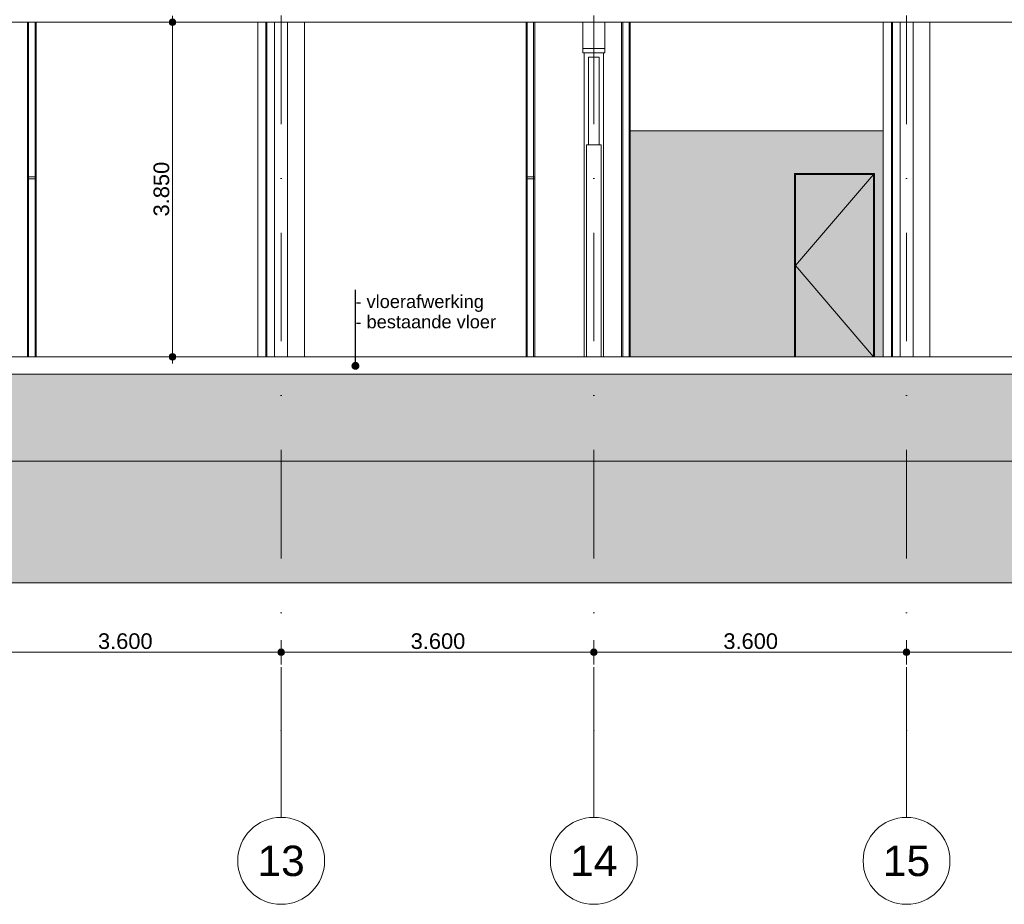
# Model space of a CAD drawing. Header units: millimetres. Extents: x -194 to 1012562, y 0 to 44349.
# Tile 61 of 97: x 200639 to 211974, y 0 to 10180. Entities that reach past the tile are written whole.
import ezdxf
from ezdxf.enums import TextEntityAlignment as Align

# ---------------------------------------------------------------- set-up
doc = ezdxf.new("R2010")
doc.units = ezdxf.units.MM
doc.header["$MEASUREMENT"] = 0
doc.linetypes.add('streep-punt', pattern=[2500, 1250, -625, 0, -625])
for name, color, linetype in [('0 2D arcering', 7, 'Continuous'), ('21_0 NC Buitenwanden', 7, 'Continuous'), ('21_1 C Buitenwanden', 7, 'Continuous'), ('21_1 C Buitenwanden Laagscheidingslijnen', 7, 'Continuous'), ('22 C Binnenwanden', 7, 'Continuous'), ('23 Vloeren', 7, 'Continuous'), ('23 Vloeren Laagscheidingslijnen', 7, 'Continuous'), ('28 Draagconstructies', 7, 'Continuous'), ('Maatvoering 1_ 100', 7, 'Continuous'), ('Maatvoering 1_ 100 2D arcering', 7, 'Continuous'), ('New_22 NC Binnenwanden', 7, 'Continuous'), ('New_22 NC Binnenwanden 2D arcering', 7, 'Continuous'), ('New_22 NC Binnenwanden Deuren', 7, 'Continuous'), ('New_22 NC Binnenwanden Doorsnede-arcering', 7, 'Continuous'), ('New_22 NC Binnenwanden Laagscheidingslijnen', 7, 'Continuous'), ('New_28 Draagconstructies - kolom', 7, 'Continuous'), ('New_Maatvoering 1_ 100', 7, 'Continuous'), ('Stramien', 7, 'Continuous')]:
    doc.layers.add(name, color=color, linetype=linetype)
doc.styles.add('GENERATED_STYLE_1', font='arial.ttf')
doc.dimstyles.new('GENERATED_STYLE__1', dxfattribs={"dimtxt": 179.999995, "dimasz": 142.5, "dimexe": 0.18, "dimexo": 0.0625, "dimgap": 0, "dimtad": 1, "dimdec": 0, "dimzin": 0, "dimdsep": 46, "dimtxsty": 'GENERATED_STYLE_1', "dimblk": 'ARROWHEAD_11', "dimblk1": 'ARROWHEAD_11', "dimblk2": 'ARROWHEAD_11', "dimcen": 0.09, "dimse1": 1, "dimse2": 1, "dimclrd": 2, "dimclre": 2, "dimclrt": 2, "dimadec": 1, "dimazin": 0, "dimtfac": 1, "dimtdec": 4, "dimtmove": 0, "dimatfit": 3, "dimfxl": 1, "dimtolj": 1, "dimtzin": 0, "dimarcsym": 0})
doc.dimstyles.new('GENERATED_STYLE__2', dxfattribs={"dimtxt": 179.999995, "dimasz": 142.5, "dimexe": 0.18, "dimexo": 0.0625, "dimgap": 0, "dimtad": 1, "dimtih": 1, "dimtoh": 1, "dimdec": 0, "dimzin": 0, "dimdsep": 46, "dimtxsty": 'GENERATED_STYLE_1', "dimblk": 'ARROWHEAD_11', "dimblk1": 'ARROWHEAD_11', "dimblk2": 'ARROWHEAD_11', "dimcen": 0.09, "dimclrd": 1, "dimclre": 1, "dimclrt": 2, "dimadec": 1, "dimazin": 0, "dimtfac": 1, "dimtdec": 4, "dimtmove": 0, "dimatfit": 3, "dimfxl": 1, "dimtolj": 1, "dimtzin": 0, "dimarcsym": 0})
doc.dimstyles.new('GENERATED_STYLE__3', dxfattribs={"dimtxt": 0.18, "dimasz": 182.4, "dimexe": 0.18, "dimexo": 0.0625, "dimgap": 0, "dimtad": 0, "dimtih": 1, "dimtoh": 1, "dimdec": 4, "dimzin": 0, "dimdsep": 46, "dimcen": 0.09, "dimadec": 0, "dimazin": 0, "dimtfac": 1, "dimtdec": 4, "dimtmove": 0, "dimatfit": 3, "dimldrblk": 'ARROWHEAD_11', "dimfxl": 1, "dimtolj": 1, "dimtzin": 0, "dimarcsym": 0})
pattern_1 = [(3e-14, (160448.88, 6300), (0, 200), [])]

# ---------------------------------------------------------------- blocks, each defined once
blk = doc.blocks.new('Section Element_702_1', base_point=(160449, 6300))
at = {"layer": '21_1 C Buitenwanden', "color": 1, "linetype": 'Continuous', "lineweight": 0}
blk.add_line((203724, 10150), (203724, 6300), dxfattribs=at)
at = {"layer": '21_1 C Buitenwanden Laagscheidingslijnen', "color": 1, "linetype": 'Continuous', "lineweight": 0}
blk.add_line((203574, 10150), (203574, 6300), dxfattribs=at)
blk = doc.blocks.new('Section Element_771_1', base_point=(160449, 6300))
at = {"layer": '23 Vloeren', "color": 3, "linetype": 'Continuous', "lineweight": 0}
for p, q in [((203474, 6300), (196524, 6300)), ((203574, 6300), (203486, 6300)), ((210674, 6300), (203724, 6300)), ((210774, 6300), (210686, 6300)), ((218049, 6300), (210924, 6300)), ((218049, 6100), (159679, 6100))]:
    blk.add_line(p, q, dxfattribs=at)
at = {"layer": '23 Vloeren Laagscheidingslijnen', "color": 3, "linetype": 'Continuous', "lineweight": 0}
for p, q in [((203486, 6300), (203474, 6300)), ((203724, 6300), (203574, 6300)), ((210686, 6300), (210674, 6300)), ((210924, 6300), (210774, 6300))]:
    blk.add_line(p, q, dxfattribs=at)
blk = doc.blocks.new('Section Element_892_1', base_point=(160449, 6300))
at = {"layer": '21_0 NC Buitenwanden', "color": 2, "linetype": 'Continuous', "lineweight": 0}
blk.add_line((194511, 5100), (212786, 5100), dxfattribs=at)
blk = doc.blocks.new('Section Element_942_1', base_point=(160449, 6300))
at = {"layer": '28 Draagconstructies', "color": 1, "linetype": 'Continuous', "lineweight": 0}
for p, q in [((203379, 6300), (203379, 10150)), ((203919, 6300), (203919, 10150))]:
    blk.add_line(p, q, dxfattribs=at)
blk = doc.blocks.new('Section Element_943_1', base_point=(160449, 6300))
at = {"layer": '28 Draagconstructies', "color": 1, "linetype": 'Continuous', "lineweight": 0}
for p, q in [((210579, 6300), (210579, 10150)), ((211119, 6300), (211119, 10150))]:
    blk.add_line(p, q, dxfattribs=at)
blk = doc.blocks.new('Section Element_980_1', base_point=(160449, 6300))
at = {"layer": '22 C Binnenwanden', "color": 1, "linetype": 'Continuous', "lineweight": 0}
blk.add_line((210924, 10150), (210924, 6300), dxfattribs=at)
blk = doc.blocks.new('Section Element_1017_1', base_point=(160449, 6300))
at = {"layer": 'New_22 NC Binnenwanden', "color": 2, "linetype": 'Continuous', "lineweight": 0}
for p, q in [((200729, 10150), (200729, 8370)), ((200741, 10150), (200741, 8370)), ((200816, 10150), (200816, 8370)), ((200829, 8370), (200829, 10150)), ((200729, 8350), (200729, 8370)), ((200729, 8370), (200741, 8370)), ((200729, 8350), (200729, 6300)), ((200741, 8350), (200729, 8350)), ((200741, 8370), (200816, 8370)), ((200741, 8370), (200741, 8350)), ((200816, 8350), (200741, 8350)), ((200741, 8350), (200741, 6300)), ((200816, 8370), (200829, 8370)), ((200816, 8370), (200816, 8350)), ((200829, 8350), (200816, 8350)), ((200816, 8350), (200816, 6300)), ((200829, 8370), (200829, 8350)), ((200829, 6300), (200829, 8350))]:
    blk.add_line(p, q, dxfattribs=at)
blk = doc.blocks.new('Section Element_1043_1', base_point=(160449, 6300))
at = {"layer": 'New_22 NC Binnenwanden', "color": 2, "linetype": 'Continuous', "lineweight": 0}
for p, q in [((206469, 10150), (206469, 8370)), ((206481, 10150), (206481, 8370)), ((206556, 10150), (206556, 8370)), ((206569, 8370), (206569, 10150)), ((206469, 8350), (206469, 8370)), ((206469, 8370), (206481, 8370)), ((206469, 8350), (206469, 6300)), ((206481, 8350), (206469, 8350)), ((206481, 8370), (206556, 8370)), ((206481, 8370), (206481, 8350)), ((206556, 8350), (206481, 8350)), ((206481, 8350), (206481, 6300)), ((206556, 8370), (206569, 8370)), ((206556, 8370), (206556, 8350)), ((206569, 8350), (206556, 8350)), ((206556, 8350), (206556, 6300)), ((206569, 8370), (206569, 8350)), ((206569, 6300), (206569, 8350))]:
    blk.add_line(p, q, dxfattribs=at)
blk = doc.blocks.new('Section Element_1044_1', base_point=(160449, 6300))
at = {"layer": 'New_22 NC Binnenwanden', "color": 2, "linetype": 'Continuous', "lineweight": 0}
for p, q in [((207569, 10150), (207569, 6300)), ((207581, 10150), (207581, 6300)), ((207656, 10150), (207656, 6300)), ((207669, 6300), (207669, 10150))]:
    blk.add_line(p, q, dxfattribs=at)
blk = doc.blocks.new('Section Element_1054_1', base_point=(160449, 6300))
at = {"layer": 'New_22 NC Binnenwanden Deuren', "color": 2, "linetype": 'Continuous', "lineweight": 0}
for p, q in [((209559, 6300), (209559, 8410)), ((209559, 8410), (210479, 8410)), ((210479, 8410), (210479, 6300))]:
    blk.add_line(p, q, dxfattribs=at)
at = {"layer": 'New_22 NC Binnenwanden Deuren', "color": 1, "linetype": 'Continuous', "lineweight": 0}
for p, q in [((210469, 8400), (209569, 7350)), ((209569, 6300), (209569, 8400)), ((209569, 8400), (210469, 8400)), ((210469, 8400), (210469, 6300)), ((210469, 6300), (209569, 7350))]:
    blk.add_line(p, q, dxfattribs=at)
blk = doc.blocks.new('Section Element_1084_1', base_point=(160449, 6300))
at = {"layer": '28 Draagconstructies', "color": 2, "linetype": 'Continuous', "lineweight": 0}
for p, q in [((207124, 10150), (207124, 9850)), ((207374, 10150), (207374, 9850)), ((207374, 9850), (207124, 9850))]:
    blk.add_line(p, q, dxfattribs=at)
blk = doc.blocks.new('Section Element_1099_1', base_point=(160449, 6300))
at = {"layer": '23 Vloeren', "color": 2, "linetype": 'Continuous', "lineweight": 0}
for p, q in [((203474, 10150), (200124, 10150)), ((203574, 10150), (203486, 10150)), ((207124, 10150), (203724, 10150)), ((210674, 10150), (207374, 10150)), ((210774, 10150), (210686, 10150)), ((214374, 10150), (210924, 10150))]:
    blk.add_line(p, q, dxfattribs=at)
at = {"layer": '23 Vloeren Laagscheidingslijnen', "color": 2, "linetype": 'Continuous', "lineweight": 0}
for p, q in [((203486, 10150), (203474, 10150)), ((203724, 10150), (203574, 10150)), ((207374, 10150), (207124, 10150)), ((210686, 10150), (210674, 10150)), ((210924, 10150), (210774, 10150))]:
    blk.add_line(p, q, dxfattribs=at)
blk = doc.blocks.new('Section Element_1114_1', base_point=(160449, 6300))
at = {"layer": 'New_22 NC Binnenwanden', "color": 2, "linetype": 'Continuous', "lineweight": 0}
blk.add_line((210579, 8900), (207669, 8900), dxfattribs=at)
blk = doc.blocks.new('Section Element_1343_1', base_point=(160449, 6300))
at = {"layer": 'New_22 NC Binnenwanden Doorsnede-arcering', "linetype": 'Continuous', "lineweight": 0, "true_color": 0x000000}
h = blk.add_hatch(dxfattribs=at)
h.set_pattern_fill('930_Lijnen_vert_200_0001', color=18, style=0, pattern_type=2)
h.set_pattern_definition(pattern_1)
h.paths.add_polyline_path([(203486, 10150), (203474, 10150), (203474, 6300), (203486, 6300)])
at = {"layer": 'New_22 NC Binnenwanden', "color": 1, "linetype": 'Continuous', "lineweight": 0}
blk.add_line((203474, 10150), (203474, 6300), dxfattribs=at)
at = {"layer": 'New_22 NC Binnenwanden Laagscheidingslijnen', "color": 1, "linetype": 'Continuous', "lineweight": 0}
blk.add_line((203486, 10150), (203486, 6300), dxfattribs=at)
blk = doc.blocks.new('Section Element_1349_1', base_point=(160449, 6300))
at = {"layer": 'New_22 NC Binnenwanden Doorsnede-arcering', "linetype": 'Continuous', "lineweight": 0, "true_color": 0x000000}
h = blk.add_hatch(dxfattribs=at)
h.set_pattern_fill('930_Lijnen_vert_200_0001', color=18, style=0, pattern_type=2)
h.set_pattern_definition(pattern_1)
h.paths.add_polyline_path([(210686, 10150), (210674, 10150), (210674, 6300), (210686, 6300)])
at = {"layer": 'New_22 NC Binnenwanden', "color": 1, "linetype": 'Continuous', "lineweight": 0}
blk.add_line((210674, 10150), (210674, 6300), dxfattribs=at)
at = {"layer": 'New_22 NC Binnenwanden Laagscheidingslijnen', "color": 1, "linetype": 'Continuous', "lineweight": 0}
for p, q in [((210686, 10150), (210686, 6300)), ((210774, 10150), (210774, 6300))]:
    blk.add_line(p, q, dxfattribs=at)
blk = doc.blocks.new('Section Element_1370_1', base_point=(160449, 6300))
at = {"layer": '28 Draagconstructies', "color": 1, "linetype": 'Continuous', "lineweight": 0}
for p, q in [((207136, 6300), (207136, 9800)), ((207361, 6300), (207361, 9800))]:
    blk.add_line(p, q, dxfattribs=at)
blk = doc.blocks.new('Section Element_1373_1', base_point=(160449, 6300))
at = {"layer": '28 Draagconstructies', "color": 1, "linetype": 'Continuous', "lineweight": 0}
for p, q in [((207124, 9800), (207124, 9850)), ((207374, 9800), (207124, 9800)), ((207374, 9850), (207374, 9800))]:
    blk.add_line(p, q, dxfattribs=at)
blk = doc.blocks.new('Section Element_1378_1', base_point=(160449, 6300))
at = {"layer": 'New_28 Draagconstructies - kolom', "color": 1, "linetype": 'Continuous', "lineweight": 0}
for p, q in [((207195, 9750), (207189, 9750)), ((207189, 8740), (207189, 9750)), ((207209, 9750), (207195, 9750)), ((207289, 9750), (207209, 9750)), ((207303, 9750), (207289, 9750)), ((207309, 9750), (207303, 9750)), ((207309, 8740), (207309, 9750))]:
    blk.add_line(p, q, dxfattribs=at)
blk = doc.blocks.new('Section Element_1379_1', base_point=(160449, 6300))
at = {"layer": 'New_22 NC Binnenwanden', "color": 2, "linetype": 'Continuous', "lineweight": 0}
for p, q in [((207164, 8740), (207189, 8740)), ((207164, 6300), (207164, 8740))]:
    blk.add_line(p, q, dxfattribs=at)
blk = doc.blocks.new('Section Element_1380_1', base_point=(160449, 6300))
at = {"layer": 'New_22 NC Binnenwanden', "color": 2, "linetype": 'Continuous', "lineweight": 0}
for p, q in [((207334, 8740), (207189, 8740)), ((207334, 6300), (207334, 8740))]:
    blk.add_line(p, q, dxfattribs=at)
blk = doc.blocks.new('*D1412', base_point=(160449, 6300))
at = {"layer": 'Maatvoering 1_ 100 2D arcering', "linetype": 'Continuous', "lineweight": 0}
for points in [[(202360, 10150), (202363, 10136), (202371, 10123), (202383, 10115), (202398, 10113), (202412, 10115), (202424, 10123), (202432, 10136), (202435, 10150), (202432, 10164), (202424, 10177), (202412, 10185), (202398, 10188), (202383, 10185), (202371, 10177), (202363, 10164)], [(202360, 6300), (202363, 6286), (202371, 6273), (202383, 6265), (202398, 6263), (202412, 6265), (202424, 6273), (202432, 6286), (202435, 6300), (202432, 6314), (202424, 6327), (202412, 6335), (202398, 6338), (202383, 6335), (202371, 6327), (202363, 6314)]]:
    blk.add_hatch(color=1, dxfattribs=at).paths.add_polyline_path(points)
at = {"layer": 'Maatvoering 1_ 100', "color": 2, "linetype": 'Continuous', "lineweight": 0}
for p, q in [((202398, 10188), (202398, 10225)), ((202360, 10150), (202257, 10150)), ((202398, 6338), (202398, 10113)), ((202538, 10150), (202435, 10150)), ((202360, 6300), (202257, 6300)), ((202398, 6225), (202398, 6263)), ((202538, 6300), (202435, 6300))]:
    blk.add_line(p, q, dxfattribs=at)
at = {"layer": 'Maatvoering 1_ 100', "color": 1, "linetype": 'Continuous', "lineweight": 0}
for centre in [(202398, 10150), (202398, 6300)]:
    blk.add_circle(centre, 37.5, dxfattribs=at)
at = {"layer": 'Maatvoering 1_ 100', "color": 2, "lineweight": 0, "insert": (202362, 7916), "char_height": 180, "attachment_point": 7, "rotation": 90, "style": 'GENERATED_STYLE_1'}
blk.add_mtext('\\A1;{\\pql;\\fArial|b0|i0|c0|p0;\\W1.000000;3.850}', dxfattribs=at)
blk = doc.blocks.new('ARROWHEAD_11')
at = {"color": 0, "linetype": 'Continuous', "lineweight": 0}
blk.add_line((0, 0), (-1, 0), dxfattribs=at)
at = {"color": 0, "linetype": 'Continuous', "lineweight": 0, "const_width": 0.25, "flags": 128}
blk.add_lwpolyline([(-0.125, 0, 1), (0.125, 0, 1)], format="xyb", close=True, dxfattribs=at)
blk = doc.blocks.new('*D1428', base_point=(160449, 6300))
at = {"layer": 'Maatvoering 1_ 100 2D arcering', "linetype": 'Continuous', "lineweight": 0}
for points in [[(200011, 2900), (200014, 2886), (200022, 2873), (200035, 2865), (200049, 2863), (200063, 2865), (200075, 2873), (200084, 2886), (200086, 2900), (200084, 2914), (200075, 2927), (200063, 2935), (200049, 2938), (200035, 2935), (200022, 2927), (200014, 2914)], [(203611, 2900), (203614, 2886), (203622, 2873), (203635, 2865), (203649, 2863), (203663, 2865), (203675, 2873), (203684, 2886), (203686, 2900), (203684, 2914), (203675, 2927), (203663, 2935), (203649, 2938), (203635, 2935), (203622, 2927), (203614, 2914)]]:
    blk.add_hatch(color=1, dxfattribs=at).paths.add_polyline_path(points)
at = {"layer": 'Maatvoering 1_ 100', "color": 1, "linetype": 'Continuous', "lineweight": 0}
for p, q in [((200049, 2938), (200049, 3041)), ((200049, 2759), (200049, 2863)), ((200086, 2900), (203611, 2900))]:
    blk.add_line(p, q, dxfattribs=at)
blk.add_circle((200049, 2900), 37.5, dxfattribs=at)
at = {"layer": 'Maatvoering 1_ 100', "color": 2, "lineweight": 0, "insert": (201540, 2936), "char_height": 180, "attachment_point": 7, "style": 'GENERATED_STYLE_1'}
blk.add_mtext('\\A1;{\\pql;\\fArial|b0|i0|c0|p0;\\W1.000000;3.600}', dxfattribs=at)
blk = doc.blocks.new('*D1429', base_point=(160449, 6300))
at = {"layer": 'Maatvoering 1_ 100 2D arcering', "linetype": 'Continuous', "lineweight": 0}
for points in [[(203611, 2900), (203614, 2886), (203622, 2873), (203635, 2865), (203649, 2863), (203663, 2865), (203675, 2873), (203684, 2886), (203686, 2900), (203684, 2914), (203675, 2927), (203663, 2935), (203649, 2938), (203635, 2935), (203622, 2927), (203614, 2914)], [(207211, 2900), (207214, 2886), (207222, 2873), (207235, 2865), (207249, 2863), (207263, 2865), (207275, 2873), (207284, 2886), (207286, 2900), (207284, 2914), (207275, 2927), (207263, 2935), (207249, 2938), (207235, 2935), (207222, 2927), (207214, 2914)]]:
    blk.add_hatch(color=1, dxfattribs=at).paths.add_polyline_path(points)
at = {"layer": 'Maatvoering 1_ 100', "color": 1, "linetype": 'Continuous', "lineweight": 0}
for p, q in [((203649, 2938), (203649, 3041)), ((203649, 2759), (203649, 2863)), ((203686, 2900), (207211, 2900))]:
    blk.add_line(p, q, dxfattribs=at)
blk.add_circle((203649, 2900), 37.5, dxfattribs=at)
at = {"layer": 'Maatvoering 1_ 100', "color": 2, "lineweight": 0, "insert": (205140, 2936), "char_height": 180, "attachment_point": 7, "style": 'GENERATED_STYLE_1'}
blk.add_mtext('\\A1;{\\pql;\\fArial|b0|i0|c0|p0;\\W1.000000;3.600}', dxfattribs=at)
blk = doc.blocks.new('*D1430', base_point=(160449, 6300))
at = {"layer": 'Maatvoering 1_ 100 2D arcering', "linetype": 'Continuous', "lineweight": 0}
for points in [[(207211, 2900), (207214, 2886), (207222, 2873), (207235, 2865), (207249, 2863), (207263, 2865), (207275, 2873), (207284, 2886), (207286, 2900), (207284, 2914), (207275, 2927), (207263, 2935), (207249, 2938), (207235, 2935), (207222, 2927), (207214, 2914)], [(210811, 2900), (210814, 2886), (210822, 2873), (210835, 2865), (210849, 2863), (210863, 2865), (210875, 2873), (210884, 2886), (210886, 2900), (210884, 2914), (210875, 2927), (210863, 2935), (210849, 2938), (210835, 2935), (210822, 2927), (210814, 2914)]]:
    blk.add_hatch(color=1, dxfattribs=at).paths.add_polyline_path(points)
at = {"layer": 'Maatvoering 1_ 100', "color": 1, "linetype": 'Continuous', "lineweight": 0}
for p, q in [((207249, 2938), (207249, 3041)), ((210849, 2938), (210849, 3041)), ((207249, 2759), (207249, 2863)), ((207286, 2900), (210811, 2900)), ((210849, 2759), (210849, 2863))]:
    blk.add_line(p, q, dxfattribs=at)
for centre in [(207249, 2900), (210849, 2900)]:
    blk.add_circle(centre, 37.5, dxfattribs=at)
at = {"layer": 'Maatvoering 1_ 100', "color": 2, "lineweight": 0, "insert": (208740, 2936), "char_height": 180, "attachment_point": 7, "style": 'GENERATED_STYLE_1'}
blk.add_mtext('\\A1;{\\pql;\\fArial|b0|i0|c0|p0;\\W1.000000;3.600}', dxfattribs=at)
blk = doc.blocks.new('*D1431', base_point=(160449, 6300))
at = {"layer": 'Maatvoering 1_ 100 2D arcering', "linetype": 'Continuous', "lineweight": 0}
for points in [[(210811, 2900), (210814, 2886), (210822, 2873), (210835, 2865), (210849, 2863), (210863, 2865), (210875, 2873), (210884, 2886), (210886, 2900), (210884, 2914), (210875, 2927), (210863, 2935), (210849, 2938), (210835, 2935), (210822, 2927), (210814, 2914)], [(214411, 2900), (214414, 2886), (214422, 2873), (214435, 2865), (214449, 2863), (214463, 2865), (214475, 2873), (214484, 2886), (214486, 2900), (214484, 2914), (214475, 2927), (214463, 2935), (214449, 2938), (214435, 2935), (214422, 2927), (214414, 2914)]]:
    blk.add_hatch(color=1, dxfattribs=at).paths.add_polyline_path(points)
at = {"layer": 'Maatvoering 1_ 100', "color": 1, "linetype": 'Continuous', "lineweight": 0}
for p, q in [((210849, 2938), (210849, 3041)), ((214449, 2938), (214449, 3041)), ((210849, 2759), (210849, 2863)), ((210886, 2900), (214411, 2900)), ((214449, 2759), (214449, 2863))]:
    blk.add_line(p, q, dxfattribs=at)
for centre in [(210849, 2900), (214449, 2900)]:
    blk.add_circle(centre, 37.5, dxfattribs=at)
at = {"layer": 'Maatvoering 1_ 100', "color": 2, "lineweight": 0, "insert": (212340, 2936), "char_height": 180, "attachment_point": 7, "style": 'GENERATED_STYLE_1'}
blk.add_mtext('\\A1;{\\pql;\\fArial|b0|i0|c0|p0;\\W1.000000;3.600}', dxfattribs=at)
blk = doc.blocks.new('Standard grid marker[40]_1', base_point=(203649, 36230))
at = {"layer": 'Stramien', "color": 1, "linetype": 'streep-punt', "lineweight": 0}
for p, q in [((203649, 35230), (203649, 2000)), ((203649, 2000), (203649, 1000))]:
    blk.add_line(p, q, dxfattribs=at)
at = {"layer": 'Stramien', "color": 2, "linetype": 'Continuous', "lineweight": 0, "flags": 128}
blk.add_lwpolyline([(203649, 0, 1), (203649, 1000, 1)], format="xyb", close=True, dxfattribs=at)
at = {"layer": 'Stramien', "color": 1, "linetype": 'streep-punt', "lineweight": 0}
blk.add_point((203649, 2000), dxfattribs=at)
blk.add_point((203649, 2000), dxfattribs=at)
at = {"layer": 'Stramien', "color": 2, "lineweight": 0, "style": 'GENERATED_STYLE_1'}
blk.add_attdef('AC_MarkerText_1', text='', height=350, rotation=360, dxfattribs=at).set_placement((203649, 675), align=Align.TOP_CENTER)
blk = doc.blocks.new('Standard grid marker[41]_1', base_point=(210849, 36230))
at = {"layer": 'Stramien', "color": 1, "linetype": 'streep-punt', "lineweight": 0}
for p, q in [((210849, 35230), (210849, 2000)), ((210849, 2000), (210849, 1000))]:
    blk.add_line(p, q, dxfattribs=at)
at = {"layer": 'Stramien', "color": 2, "linetype": 'Continuous', "lineweight": 0, "flags": 128}
blk.add_lwpolyline([(210849, 0, 1), (210849, 1000, 1)], format="xyb", close=True, dxfattribs=at)
at = {"layer": 'Stramien', "color": 1, "linetype": 'streep-punt', "lineweight": 0}
blk.add_point((210849, 2000), dxfattribs=at)
blk.add_point((210849, 2000), dxfattribs=at)
at = {"layer": 'Stramien', "color": 2, "lineweight": 0, "style": 'GENERATED_STYLE_1'}
blk.add_attdef('AC_MarkerText_1', text='', height=350, rotation=360, dxfattribs=at).set_placement((210849, 675), align=Align.TOP_CENTER)
blk = doc.blocks.new('Standard grid marker[44]_1', base_point=(207249, 36230))
at = {"layer": 'Stramien', "color": 1, "linetype": 'streep-punt', "lineweight": 0}
for p, q in [((207249, 35230), (207249, 2000)), ((207249, 2000), (207249, 1000))]:
    blk.add_line(p, q, dxfattribs=at)
at = {"layer": 'Stramien', "color": 2, "linetype": 'Continuous', "lineweight": 0, "flags": 128}
blk.add_lwpolyline([(207249, 0, 1), (207249, 1000, 1)], format="xyb", close=True, dxfattribs=at)
at = {"layer": 'Stramien', "color": 1, "linetype": 'streep-punt', "lineweight": 0}
blk.add_point((207249, 2000), dxfattribs=at)
blk.add_point((207249, 2000), dxfattribs=at)
at = {"layer": 'Stramien', "color": 2, "lineweight": 0, "style": 'GENERATED_STYLE_1'}
blk.add_attdef('AC_MarkerText_1', text='', height=350, rotation=360, dxfattribs=at).set_placement((207249, 675), align=Align.TOP_CENTER)

msp = doc.modelspace()

# ---------------------------------------------------------------- hatches: boundary and pattern name
at = {"layer": '0 2D arcering', "linetype": 'Continuous', "lineweight": 0, "true_color": 0x636f72}
msp.add_hatch(color=251, dxfattribs=at).paths.add_polyline_path([(236731.2, 6200), (236731.2, 3700), (96866.5, 3700), (96866.5, 6200), (107398.9, 6200), (107398.9, 5100), (107648.9, 5100), (107648.9, 6100), (114698.9, 6100), (114698.9, 5100), (114898.9, 5100), (114898.9, 6300), (115598.9, 6300), (115598.9, 5100), (115798.9, 5100), (115798.9, 6100), (158848.9, 6100), (158848.9, 5100), (159678.8, 5100), (159678.8, 6100), (218048.9, 6100), (218048.9, 5100), (218378.9, 5100), (218378.9, 6200)])
at = {"layer": 'New_22 NC Binnenwanden 2D arcering', "linetype": 'Continuous', "lineweight": 0, "true_color": 0x353d3f}
msp.add_hatch(color=250, dxfattribs=at).paths.add_polyline_path([(207668.9, 6300), (210578.9, 6300), (210578.9, 8900), (207668.9, 8900)])

# ---------------------------------------------------------------- linework, layer by layer
at = {"color": 149, "linetype": 'Continuous', "lineweight": 0, "true_color": 0x3c4244, "flags": 128}
msp.add_lwpolyline([(96866.5, 6300), (236731.2, 6300)], dxfattribs=at)
at = {"layer": '0 2D arcering', "color": 9, "linetype": 'Continuous', "lineweight": 0, "flags": 128}
msp.add_lwpolyline([(236731.2, 6200), (236731.2, 3700), (96866.5, 3700), (96866.5, 6200), (107398.9, 6200), (107398.9, 5100), (107648.9, 5100), (107648.9, 6100), (114698.9, 6100), (114698.9, 5100), (114898.9, 5100), (114898.9, 6300), (115598.9, 6300), (115598.9, 5100), (115798.9, 5100), (115798.9, 6100), (158848.9, 6100), (158848.9, 5100), (159678.8, 5100), (159678.8, 6100), (218048.9, 6100), (218048.9, 5100), (218378.9, 5100), (218378.9, 6200)], close=True, dxfattribs=at)

# ---------------------------------------------------------------- block references
at = {"layer": '21_0 NC Buitenwanden', "lineweight": 0}
msp.add_blockref('Section Element_892_1', (160448.9, 6300), dxfattribs=at)
at = {"layer": '21_1 C Buitenwanden', "lineweight": 0}
msp.add_blockref('Section Element_702_1', (160448.9, 6300), dxfattribs=at)
at = {"layer": '22 C Binnenwanden', "lineweight": 0}
msp.add_blockref('Section Element_980_1', (160448.9, 6300), dxfattribs=at)
at = {"layer": '23 Vloeren', "lineweight": 0}
for name in ['Section Element_1099_1', 'Section Element_771_1']:
    msp.add_blockref(name, (160448.9, 6300), dxfattribs=at)
at = {"layer": '28 Draagconstructies', "lineweight": 0}
for name in ['Section Element_942_1', 'Section Element_1084_1', 'Section Element_943_1', 'Section Element_1373_1', 'Section Element_1370_1']:
    msp.add_blockref(name, (160448.9, 6300), dxfattribs=at)
at = {"layer": 'New_22 NC Binnenwanden', "lineweight": 0}
for name in ['Section Element_1017_1', 'Section Element_1343_1', 'Section Element_1043_1', 'Section Element_1044_1', 'Section Element_1349_1', 'Section Element_1114_1', 'Section Element_1379_1', 'Section Element_1380_1']:
    msp.add_blockref(name, (160448.9, 6300), dxfattribs=at)
at = {"layer": 'New_22 NC Binnenwanden Deuren', "lineweight": 0}
msp.add_blockref('Section Element_1054_1', (160448.9, 6300), dxfattribs=at)
at = {"layer": 'New_28 Draagconstructies - kolom', "lineweight": 0}
msp.add_blockref('Section Element_1378_1', (160448.9, 6300), dxfattribs=at)
at = {"layer": 'Stramien', "color": 1, "linetype": 'Continuous', "lineweight": 0}
for name, p, values in [('Standard grid marker[40]_1', (203648.9, 36230), {'AC_MarkerText_1': '13'}), ('Standard grid marker[44]_1', (207248.9, 36230), {'AC_MarkerText_1': '14'}), ('Standard grid marker[41]_1', (210848.9, 36230), {'AC_MarkerText_1': '15'})]:
    msp.add_blockref(name, p, dxfattribs=at).add_auto_attribs(values)

# ---------------------------------------------------------------- texts
at = {"layer": 'New_Maatvoering 1_ 100', "color": 9, "linetype": 'Continuous', "lineweight": 0, "insert": (204504.2, 7012.1), "char_height": 150, "attachment_point": 1, "line_spacing_factor": 0.933377, "style": 'GENERATED_STYLE_1'}
msp.add_mtext('\\A1;{\\pql;\\fArial|b0|i0|c0|p0;\\W1.000000;- vloerafwerking\\P\\pql;\\fArial|b0|i0|c0|p0;\\W1.000000;- bestaande vloer}', dxfattribs=at)

# ---------------------------------------------------------------- dimensions: what is measured, and where the dimension line sits
at = {"layer": 'Maatvoering 1_ 100', "color": 2, "linetype": 'Continuous', "lineweight": 0}
dim = msp.add_linear_dim(base=(202397.6, 10150), p1=(200804, 6300), p2=(202654, 10150), angle=90, dimstyle='GENERATED_STYLE__1', dxfattribs=at)
dim.commit()
dim.dimension.update_dxf_attribs({"geometry": '*D1412', "text_midpoint": (202271.6, 8217.6), "dimtype": 160, "text_rotation": 90})
at = {"layer": 'Maatvoering 1_ 100', "color": 1, "linetype": 'Continuous', "lineweight": 0}
for base, p1, p2, picture, middle in [((203648.9, 2900), (200048.9, 2000), (203648.9, 2770.2), '*D1428', (201841.5, 3026)), ((207248.9, 2900), (203648.9, 2770.2), (207248.9, 2619.5), '*D1429', (205441.5, 3026)), ((210848.9, 2900), (207248.9, 2619.5), (210848.9, 3028.7), '*D1430', (209041.5, 3026)), ((214448.9, 2900), (210848.9, 3028.7), (214448.9, 3114.8), '*D1431', (212641.5, 3026))]:
    dim = msp.add_linear_dim(base=base, p1=p1, p2=p2, dimstyle='GENERATED_STYLE__2', dxfattribs=at)
    dim.commit()
    dim.dimension.update_dxf_attribs({"geometry": picture, "text_midpoint": middle, "dimtype": 160})

# ---------------------------------------------------------------- leaders
at = {"layer": 'New_Maatvoering 1_ 100', "color": 9, "linetype": 'Continuous', "lineweight": 0, "annotation_type": 0, "has_hookline": 1, "hookline_direction": 0, "text_width": 1613.9}
msp.add_leader([(204504.2, 6196.4), (204504.2, 7071.4), (204504.2, 7071.4)], dimstyle='GENERATED_STYLE__3', dxfattribs=at)

doc.saveas('drawing.dxf')
